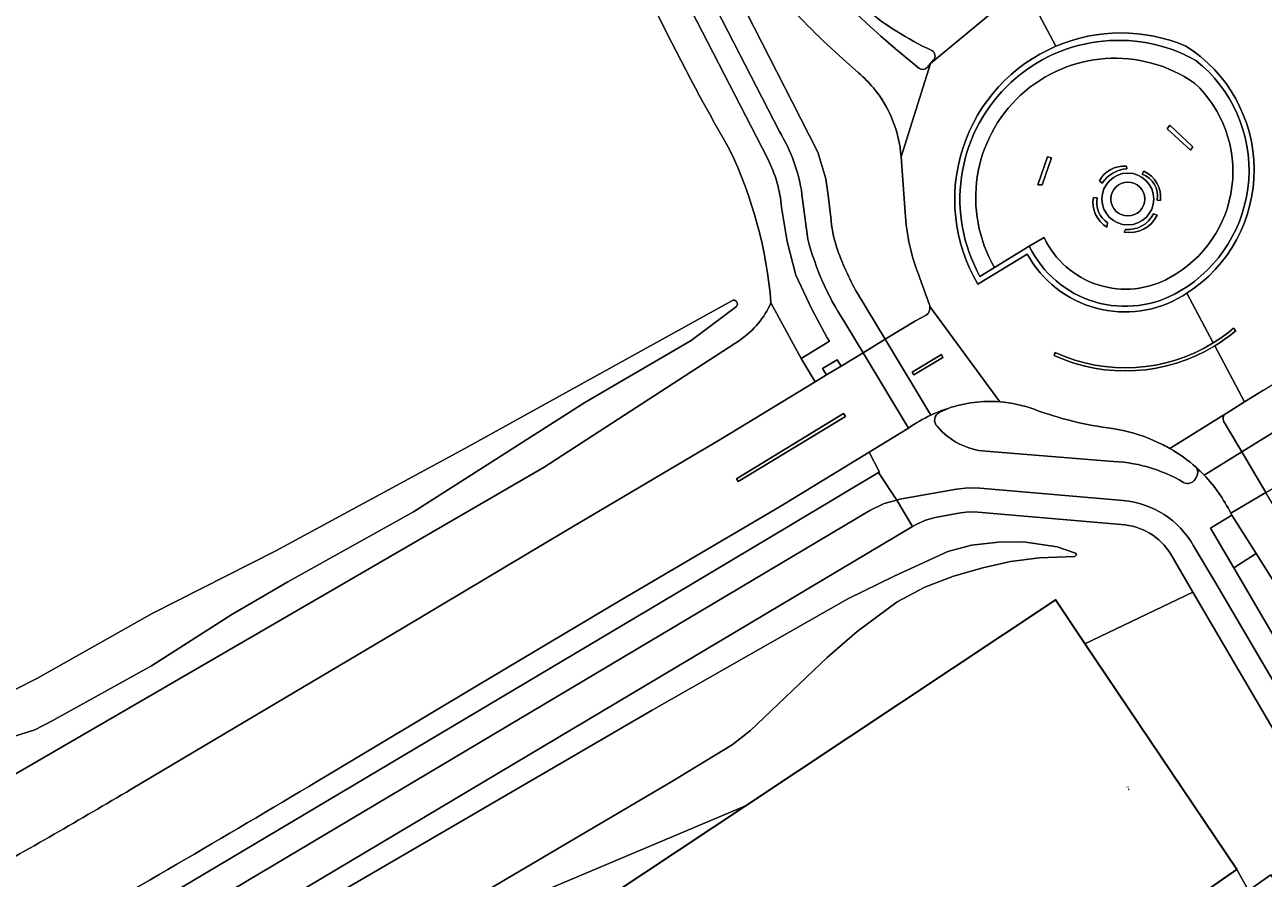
# Model space of a CAD drawing. Header units: metres. Extents: x 197700 to 204338, y 317132 to 325229.
# Tile 28 of 256: x 198617 to 198727, y 319003 to 319079. Entities that reach past the tile are written whole.
import ezdxf
from ezdxf.enums import TextEntityAlignment as Align

# ---------------------------------------------------------------- set-up
doc = ezdxf.new("R2010")
doc.units = ezdxf.units.M
for name, color, linetype, lineweight in [('B-WE-GR-BEPLANTING_CULTUUR_BODEMBEDEKKER-GV', 90, 'Continuous', 18), ('B-WE-GR-BEPLANTING_CULTUUR_BOSPLANTSOEN-GV', 90, 'Continuous', 18), ('B-WE-GR-BEPLANTING_CULTUUR_HEESTERS-GV', 90, 'Continuous', 18), ('B-WE-GR-BOS_LOOF-GV', 40, 'Continuous', 13), ('B-WE-GR-GROENVOORZIENING-GV', 80, 'Continuous', 18), ('B-WE-GW-TALUD_KRUIN-G', 90, 'Continuous', 18), ('B-WE-OG-BEBOUWING-GV', 7, 'Continuous', 35), ('B-WE-OG-BEBOUWING-T18', 10, 'Continuous', 18), ('B-WE-OG-TERREIN_CULTUURSCHEIDING-GV', 7, 'Continuous', 18), ('B-WE-OG-TERREIN_ERF-GV', 7, 'Continuous', 18), ('B-WE-OG-WEG-GV', 7, 'Continuous', 18), ('B-WE-VH-VERHARDING_ASFALT-GV', 252, 'Continuous', 18), ('B-WE-VH-VERHARDING_BEDRIJFSVLOERPLAAT-GV', 252, 'Continuous', 18), ('B-WE-VH-VERHARDING_BETON-GV', 252, 'Continuous', 18), ('B-WE-VH-VERHARDING_BETONSTRAATSTEEN-GV', 252, 'Continuous', 18), ('B-WE-VH-VERHARDING_OPEN-GV', 252, 'Continuous', 18), ('B-WE-VH-VERHARDING_TEGEL-GV', 252, 'Continuous', 18)]:
    doc.layers.add(name, color=color, linetype=linetype, lineweight=lineweight)
doc.styles.add('NLCS-ISO-M200-T18', font='NLCS-ISO.ttf', dxfattribs={"height": 0.36})

msp = doc.modelspace()

# ---------------------------------------------------------------- linework, layer by layer
at = {"layer": 'B-WE-GR-BEPLANTING_CULTUUR_BODEMBEDEKKER-GV'}
msp.add_lwpolyline([(198725.085, 319003.857), (198726.124, 319002), (198728.114, 319003.379), (198736.01, 318991.684), (198740.948, 318994.886), (198721.158, 319028.625), (198711.512, 319023.999)], close=True, dxfattribs=at)
at = {"layer": 'B-WE-GR-BEPLANTING_CULTUUR_BOSPLANTSOEN-GV'}
for points in [[(198679.993, 319054.63), (198656.151, 319041.443), (198639.268, 319032.315), (198628.235, 319026.709), (198618.001, 319020.944), (198615.986, 319019.92), (198614.93, 319019.483), (198613.121, 319018.958), (198611.818, 319018.776), (198573.36, 319016.748), (198533.995, 319017.985)], [(198535.005, 319014.869), (198569.881, 319014.743), (198583.793, 319014.854), (198613.022, 319015.256), (198614.726, 319015.482), (198616.132, 319015.814), (198617.74, 319016.342), (198619.302, 319017.122), (198628.174, 319022.056), (198635.339, 319026.612), (198640.332, 319029.547), (198651.573, 319035.799), (198666.864, 319045.551), (198676.343, 319051.076), (198680.386, 319054.126)]]:
    msp.add_lwpolyline(points, dxfattribs=at)
msp.add_lwpolyline([(198680.386, 319054.126, 0.8932341), (198679.993, 319054.63)], format="xyb", dxfattribs=at)
at = {"layer": 'B-WE-GR-BEPLANTING_CULTUUR_HEESTERS-GV'}
for points in [[(198720.943, 319068.076), (198721.155, 319068.348), (198719.084, 319070.291), (198718.84, 319069.957)], [(198708.523, 319067.38), (198708.164, 319067.483), (198707.298, 319064.984), (198707.702, 319064.985)]]:
    msp.add_lwpolyline(points, close=True, dxfattribs=at)
for points in [[(198715.213, 319066.623, 0.3053775), (198712.802, 319065.317)], [(198717.651, 319063.704, 1), (198713.027, 319063.704)], [(198713.047, 319065.114, -0.239727), (198715.262, 319066.403)], [(198716.62, 319065.932, -0.3631277), (198717.953, 319063.609)], [(198718.26, 319063.566, 0.3167083), (198716.77, 319066.195)], [(198713.827, 319063.704, -1), (198716.851, 319063.704)], [(198712.266, 319063.832, 0.3072612), (198713.476, 319061.186)], [(198713.534, 319061.575, -0.2989266), (198712.596, 319063.82)], [(198713.027, 319063.704, 1), (198717.651, 319063.704)], [(198716.851, 319063.704, -1), (198713.827, 319063.704)], [(198717.632, 319062.375, -0.3082914), (198715.126, 319060.996)], [(198714.999, 319060.75, 0.3399878), (198717.954, 319062.267)]]:
    msp.add_lwpolyline(points, format="xyb", dxfattribs=at)
for points in [[(198715.262, 319066.403), (198715.213, 319066.623)], [(198716.77, 319066.195), (198716.62, 319065.932)], [(198712.802, 319065.317), (198713.047, 319065.114)], [(198712.596, 319063.82), (198712.266, 319063.832)], [(198717.953, 319063.609), (198718.26, 319063.566)], [(198717.954, 319062.267), (198717.632, 319062.375)], [(198713.476, 319061.186), (198713.534, 319061.575)], [(198715.126, 319060.996), (198714.999, 319060.75)]]:
    msp.add_lwpolyline(points, dxfattribs=at)
at = {"layer": 'B-WE-GR-BOS_LOOF-GV'}
for points in [[(198679.771, 319068.136, -0.0320152), (198667.084, 319093.979)], [(198683.477, 319054.438, 0.091931), (198679.771, 319068.136)], [(198679.993, 319054.63, -0.8932341), (198680.386, 319054.126)], [(198680.75, 319051.15, 0.1404543), (198683.477, 319054.438)]]:
    msp.add_lwpolyline(points, format="xyb", dxfattribs=at)
for points in [[(198533.995, 319017.985), (198573.36, 319016.748), (198611.818, 319018.776), (198613.121, 319018.958), (198614.93, 319019.483), (198615.986, 319019.92), (198618.001, 319020.944), (198628.235, 319026.709), (198639.268, 319032.315), (198656.151, 319041.443), (198679.993, 319054.63)], [(198680.386, 319054.126), (198676.343, 319051.076), (198666.864, 319045.551), (198651.573, 319035.799), (198640.332, 319029.547), (198635.339, 319026.612), (198628.174, 319022.056), (198619.302, 319017.122), (198617.74, 319016.342), (198616.132, 319015.814), (198614.726, 319015.482), (198613.022, 319015.256), (198583.793, 319014.854), (198569.881, 319014.743), (198535.005, 319014.869)], [(198597.382, 319001.607), (198663.225, 319039.783), (198680.75, 319051.15)]]:
    msp.add_lwpolyline(points, dxfattribs=at)
at = {"layer": 'B-WE-GR-GROENVOORZIENING-GV'}
for points in [[(198714.746, 319034.647), (198701.941, 319035.762), (198701.173, 319035.779), (198700.409, 319035.694), (198698.137, 319035.29), (198697.268, 319035.053), (198696.456, 319034.664), (198696.125, 319034.467), (198626.153, 318992.845)], [(198626.18, 318990.897), (198672.858, 319018.093), (198690.351, 319028.014), (198694.482, 319030.059), (198699.265, 319032.246), (198701.373, 319032.818), (198703.779, 319033.086), (198706.031, 319033.105), (198709.028, 319032.664), (198710.672, 319032.09), (198710.77, 319031.939), (198710.618, 319031.791), (198707.464, 319031.684), (198704.857, 319031.369), (198702.398, 319030.802), (198699.786, 319030.037), (198697.222, 319029.071), (198694.752, 319027.754), (198691.164, 319025.1), (198688.481, 319022.784), (198681.641, 319016.272), (198680.022, 319014.992), (198674.625, 319011.713), (198638.056, 318990.182)], [(198638.056, 318990.182), (198674.625, 319011.713), (198680.022, 319014.992), (198681.641, 319016.272), (198688.481, 319022.784), (198691.164, 319025.1), (198694.752, 319027.754), (198697.222, 319029.071), (198699.786, 319030.037), (198702.398, 319030.802), (198704.857, 319031.369), (198707.464, 319031.684), (198710.618, 319031.791), (198710.77, 319031.939), (198710.672, 319032.09), (198709.028, 319032.664), (198706.031, 319033.105), (198703.779, 319033.086), (198701.373, 319032.818), (198699.265, 319032.246), (198694.482, 319030.059), (198690.351, 319028.014), (198672.858, 319018.093), (198626.18, 318990.897)], [(198648.773, 318995.438), (198651.596, 318997.052), (198681.19, 319009.549), (198708.87, 319027.92), (198711.512, 319023.999), (198721.158, 319028.625), (198719.177, 319032.002)]]:
    msp.add_lwpolyline(points, dxfattribs=at)
msp.add_lwpolyline([(198719.177, 319032.002, 0.2475905), (198714.746, 319034.647)], format="xyb", dxfattribs=at)
at = {"layer": 'B-WE-GW-TALUD_KRUIN-G'}
msp.add_lwpolyline([(198679.993, 319054.63), (198656.151, 319041.443), (198639.268, 319032.315), (198628.235, 319026.709), (198618.001, 319020.944), (198615.986, 319019.92), (198614.93, 319019.483), (198613.121, 319018.958), (198611.818, 319018.776), (198573.36, 319016.748), (198533.995, 319017.985), (198519.729, 319017.68), (198508.313, 319017.135), (198499.998, 319016.498), (198494.799, 319015.9)], dxfattribs=at)
at = {"layer": 'B-WE-OG-BEBOUWING-GV'}
msp.add_lwpolyline([(198687.01, 318966.674), (198721.771, 318989.7), (198716.345, 318997.809), (198725.085, 319003.857), (198711.512, 319023.999), (198708.87, 319027.92), (198681.19, 319009.549), (198657.251, 318993.66), (198678.712, 318961.178)], close=True, dxfattribs=at)
at = {"layer": 'B-WE-OG-TERREIN_CULTUURSCHEIDING-GV'}
for points in [[(198721.298, 319074.046, 0.8017892), (198703.44, 319057.586)], [(198719.098, 319056.697, 0.5119509), (198721.298, 319074.046)], [(198712.802, 319065.317, -0.3053775), (198715.213, 319066.623)], [(198713.027, 319063.704, -1), (198717.651, 319063.704)], [(198715.262, 319066.403, 0.239727), (198713.047, 319065.114)], [(198717.953, 319063.609, 0.3631277), (198716.62, 319065.932)], [(198716.77, 319066.195, -0.3167083), (198718.26, 319063.566)], [(198716.851, 319063.704, 1), (198713.827, 319063.704)], [(198713.476, 319061.186, -0.3072612), (198712.266, 319063.832)], [(198712.596, 319063.82, 0.2989266), (198713.534, 319061.575)], [(198717.651, 319063.704, -1), (198713.027, 319063.704)], [(198713.827, 319063.704, 1), (198716.851, 319063.704)], [(198715.126, 319060.996, 0.3082914), (198717.632, 319062.375)], [(198717.954, 319062.267, -0.3399878), (198714.999, 319060.75)], [(198707.864, 319060.259, 0.4350523), (198719.098, 319056.697)]]:
    msp.add_lwpolyline(points, format="xyb", dxfattribs=at)
for points in [[(198720.943, 319068.076), (198718.84, 319069.957), (198719.084, 319070.291), (198721.155, 319068.348)], [(198708.523, 319067.38), (198707.702, 319064.985), (198707.298, 319064.984), (198708.164, 319067.483)]]:
    msp.add_lwpolyline(points, close=True, dxfattribs=at)
for points in [[(198715.213, 319066.623), (198715.262, 319066.403)], [(198716.62, 319065.932), (198716.77, 319066.195)], [(198713.047, 319065.114), (198712.802, 319065.317)], [(198712.266, 319063.832), (198712.596, 319063.82)], [(198718.26, 319063.566), (198717.953, 319063.609)], [(198717.632, 319062.375), (198717.954, 319062.267)], [(198713.534, 319061.575), (198713.476, 319061.186)], [(198703.44, 319057.586), (198706.543, 319059.492), (198707.864, 319060.259)], [(198714.999, 319060.75), (198715.126, 319060.996)], [(198738.08, 319014.146), (198726.796, 319032.062), (198724.798, 319030.78), (198744.484, 318997.135)]]:
    msp.add_lwpolyline(points, dxfattribs=at)
at = {"layer": 'B-WE-OG-TERREIN_ERF-GV'}
msp.add_lwpolyline([(198657.251, 318993.66), (198681.19, 319009.549), (198651.596, 318997.052)], dxfattribs=at)
at = {"layer": 'B-WE-OG-WEG-GV'}
for points in [[(198683.171, 319067.339), (198669.133, 319094.597)], [(198679.522, 319087.776), (198677.735, 319090.291), (198676.57, 319089.625), (198685.365, 319072.387), (198687.658, 319067.894), (198688.381, 319065.494), (198688.577, 319064.041), (198688.813, 319062.057)], [(198691.3, 319074.958), (198689.933, 319076.173)], [(198695.464, 319062.507), (198695.088, 319067.477)], [(198683.477, 319054.438), (198686.167, 319049.485), (198688.71, 319051.025), (198688.51, 319051.311), (198687.12, 319053.87), (198685.697, 319056.91), (198684.934, 319059.905), (198684.414, 319062.951)], [(198697.63, 319054.253), (198696.775, 319056.654)], [(198691.167, 319055.318), (198693.66, 319051.184), (198696.381, 319052.828), (198697.33, 319053.327)], [(198626.353, 319011.037), (198638.427, 319018.2), (198650.645, 319025.445), (198665.112, 319034.058), (198678.993, 319042.281), (198687.418, 319047.392), (198686.167, 319049.485), (198683.477, 319054.438)], [(198680.75, 319051.15), (198663.225, 319039.783), (198597.382, 319001.607)], [(198699.302, 319045.024), (198698.506, 319044.642)], [(198693.07, 319039.284), (198693.156, 319039.335), (198692.246, 319041.105), (198684.29, 319036.255), (198670.171, 319027.978), (198657.227, 319020.259), (198643.787, 319012.223)], [(198702.677, 319041.196), (198713.662, 319040.309)], [(198624.235, 318998.337), (198674.755, 319028.341), (198685.227, 319034.605), (198693.07, 319039.284)], [(198721.345, 319038.693), (198721.5, 319038.966)]]:
    msp.add_lwpolyline(points, dxfattribs=at)
for points in [[(198667.084, 319093.979, 0.0320152), (198679.771, 319068.136)], [(198689.933, 319076.173, -0.0566873), (198679.522, 319087.776)], [(198692.619, 319073.636, 0.0435474), (198691.3, 319074.958)], [(198695.088, 319067.477, 0.1590403), (198692.619, 319073.636)], [(198679.771, 319068.136, -0.091931), (198683.477, 319054.438)], [(198684.414, 319062.951, 0.1000243), (198683.171, 319067.339)], [(198696.775, 319056.654, -0.0842512), (198695.464, 319062.507)], [(198688.813, 319062.057, 0.0486928), (198689.325, 319059.428)], [(198689.325, 319059.428, 0.0403113), (198691.167, 319055.318)], [(198683.477, 319054.438, -0.1404543), (198680.75, 319051.15)], [(198697.33, 319053.327, 0.2996057), (198697.665, 319054.127)], [(198697.665, 319054.127, 0.0409341), (198697.63, 319054.253)], [(198703.916, 319045.608, 0.1019858), (198699.302, 319045.024)], [(198706.983, 319044.941, 0.0686014), (198703.916, 319045.608)], [(198713.974, 319043.23, -0.0604229), (198706.983, 319044.941)], [(198698.506, 319044.642, 0.5078208), (198698.312, 319043.42)], [(198698.312, 319043.42, 0.2018408), (198702.677, 319041.196)], [(198717.696, 319042.131, 0.0653057), (198713.974, 319043.23)], [(198718.485, 319041.767, 0.0160767), (198717.696, 319042.131)], [(198719.098, 319041.439, 0.0135388), (198718.485, 319041.767)], [(198721.457, 319039.737, 0.0545461), (198719.098, 319041.439)], [(198713.662, 319040.309, -0.1281175), (198720.318, 319038.417)], [(198721.5, 319038.966, 0.2657154), (198721.457, 319039.737)], [(198720.318, 319038.417, 0.4085022), (198721.345, 319038.693)], [(198643.787, 319012.223, -0.0055541), (198618.557, 318997.499)], [(198612.527, 319003.09, 0.0071322), (198626.353, 319011.037)]]:
    msp.add_lwpolyline(points, format="xyb", dxfattribs=at)
at = {"layer": 'B-WE-VH-VERHARDING_ASFALT-GV'}
for points in [[(198679.522, 319087.776, 0.0566873), (198689.933, 319076.173)], [(198695.28, 319076.552, -0.0493173), (198685.465, 319086.365)], [(198692.042, 319080.594, 0.0328869), (198694.685, 319078.675)], [(198694.685, 319078.675, 0.034306), (198697.827, 319076.973)], [(198708.916, 319077.337, -0.2031729), (198720.517, 319077.358)], [(198697.827, 319076.973, -0.4668055), (198698.002, 319076.116)], [(198701.95, 319056.114, -0.4529908), (198708.916, 319077.337)], [(198720.517, 319077.358, -0.5493689), (198720.607, 319055.3)], [(198691.3, 319074.958, -0.0435474), (198692.619, 319073.636)], [(198697.448, 319075.462, -0.3812867), (198696.671, 319075.382)], [(198692.619, 319073.636, -0.1590403), (198695.088, 319067.477)], [(198695.464, 319062.507, 0.0842512), (198696.775, 319056.654)], [(198720.248, 319055.078, -0.4284135), (198706.367, 319058.794)], [(198720.607, 319055.3, -0.0077682), (198720.248, 319055.078)], [(198697.665, 319054.127, -0.2996057), (198697.33, 319053.327)], [(198697.63, 319054.253, -0.0409341), (198697.665, 319054.127)], [(198722.963, 319050.858, 0.0375892), (198724.786, 319052.179)], [(198724.977, 319051.955, -0.0377737), (198723.098, 319050.604)], [(198723.098, 319050.604, -0.2489016), (198708.752, 319049.743)], [(198708.862, 319050.001, 0.250675), (198722.963, 319050.858)], [(198697.748, 319044.414, -0.0322567), (198699.302, 319045.024)], [(198699.302, 319045.024, -0.1019858), (198703.916, 319045.608)], [(198703.916, 319045.608, -0.0686014), (198706.983, 319044.941)], [(198706.983, 319044.941, 0.0604229), (198713.974, 319043.23)], [(198695.767, 319043.266, -0.043667), (198697.748, 319044.414)], [(198723.909, 319043.825, -0.3939106), (198724.065, 319044.539)], [(198724.065, 319044.539, -0.0271539), (198724.108, 319044.566)], [(198713.974, 319043.23, -0.0653057), (198717.696, 319042.131)], [(198717.696, 319042.131, -0.0160767), (198718.485, 319041.767)], [(198718.485, 319041.767, -0.0135388), (198719.098, 319041.439)], [(198719.098, 319041.439, -0.0545461), (198721.457, 319039.737)], [(198721.457, 319039.737, -0.0181529), (198722.153, 319039.062)], [(198722.153, 319039.062, -0.0776095), (198724.523, 319035.67)], [(198618.557, 318997.499, 0.0055541), (198643.787, 319012.223)], [(198626.353, 319011.037, -0.0071322), (198612.527, 319003.09)]]:
    msp.add_lwpolyline(points, format="xyb", dxfattribs=at)
for points in [[(198706.193, 319082.47), (198708.916, 319077.337)], [(198708.916, 319077.337), (198706.193, 319082.47)], [(198705.129, 319081.955), (198697.725, 319075.789), (198695.088, 319067.477)], [(198698.002, 319076.116), (198697.725, 319075.789), (198705.129, 319081.955)], [(198689.933, 319076.173), (198691.3, 319074.958)], [(198695.088, 319067.477), (198697.725, 319075.789), (198697.448, 319075.462)], [(198696.671, 319075.382), (198695.28, 319076.552)], [(198695.088, 319067.477), (198695.464, 319062.507)], [(198706.367, 319058.794), (198701.95, 319056.114)], [(198696.775, 319056.654), (198697.63, 319054.253)], [(198720.607, 319055.3), (198722.963, 319050.858)], [(198722.963, 319050.858), (198720.607, 319055.3)], [(198703.916, 319045.608), (198697.665, 319054.127)], [(198697.665, 319054.127), (198703.916, 319045.608)], [(198697.33, 319053.327), (198696.381, 319052.828), (198693.66, 319051.184), (198697.748, 319044.414)], [(198724.786, 319052.179), (198724.977, 319051.955)], [(198697.748, 319044.414), (198693.66, 319051.184), (198691.702, 319049.99), (198695.767, 319043.266)], [(198723.098, 319050.604), (198725.756, 319045.594), (198727.46, 319046.658), (198732.319, 319049.691)], [(198724.108, 319044.566), (198725.756, 319045.594), (198723.098, 319050.604)], [(198643.787, 319012.223), (198657.227, 319020.259), (198670.171, 319027.978), (198684.29, 319036.255), (198692.246, 319041.105), (198695.615, 319043.158), (198695.767, 319043.266), (198691.702, 319049.99), (198689.738, 319048.799), (198688.435, 319048.009), (198687.418, 319047.392), (198678.993, 319042.281), (198665.112, 319034.058), (198650.645, 319025.445), (198638.427, 319018.2), (198626.353, 319011.037)], [(198708.752, 319049.743), (198708.862, 319050.001)], [(198719.098, 319041.439), (198724.065, 319044.539)], [(198724.065, 319044.539), (198719.098, 319041.439)], [(198722.153, 319039.062), (198725.523, 319041.128), (198724.339, 319043.137), (198724.025, 319043.637), (198723.909, 319043.825)], [(198725.523, 319041.128), (198722.153, 319039.062)], [(198724.523, 319035.67), (198724.53, 319035.659), (198727.661, 319037.513), (198725.523, 319041.128)], [(198741.778, 319014.933), (198729.765, 319033.953), (198727.661, 319037.513), (198724.53, 319035.659), (198724.637, 319035.489), (198726.796, 319032.062), (198738.08, 319014.146)]]:
    msp.add_lwpolyline(points, dxfattribs=at)
for points in [[(198698.69, 319049.821), (198698.815, 319049.551), (198696.231, 319048.001), (198696.082, 319048.247)], [(198689.963, 319044.556), (198690.137, 319044.292), (198680.552, 319038.487), (198680.391, 319038.722)]]:
    msp.add_lwpolyline(points, close=True, dxfattribs=at)
at = {"layer": 'B-WE-VH-VERHARDING_BEDRIJFSVLOERPLAAT-GV'}
for points in [[(198702.139, 319056.804, -0.7556485), (198721.425, 319076.069)], [(198720.517, 319077.358, 0.2031729), (198708.916, 319077.337)], [(198708.916, 319077.337, 0.4529908), (198701.95, 319056.114)], [(198720.607, 319055.3, 0.5493689), (198720.517, 319077.358)], [(198721.425, 319076.069, -0.5263355), (198720.009, 319055.497)], [(198720.009, 319055.497, -0.4412149), (198706.543, 319059.492)], [(198706.367, 319058.794, 0.4284135), (198720.248, 319055.078)], [(198720.248, 319055.078, 0.0077682), (198720.607, 319055.3)], [(198724.786, 319052.179, -0.0375892), (198722.963, 319050.858)], [(198723.098, 319050.604, 0.0377737), (198724.977, 319051.955)], [(198708.752, 319049.743, 0.2489016), (198723.098, 319050.604)], [(198722.963, 319050.858, -0.250675), (198708.862, 319050.001)]]:
    msp.add_lwpolyline(points, format="xyb", dxfattribs=at)
for points in [[(198706.543, 319059.492), (198703.44, 319057.586), (198702.139, 319056.804)], [(198701.95, 319056.114), (198706.367, 319058.794)], [(198724.977, 319051.955), (198724.786, 319052.179)], [(198708.862, 319050.001), (198708.752, 319049.743)]]:
    msp.add_lwpolyline(points, dxfattribs=at)
msp.add_lwpolyline([(198689.738, 319048.799), (198689.381, 319049.352), (198688.091, 319048.582), (198688.435, 319048.009)], close=True, dxfattribs=at)
at = {"layer": 'B-WE-VH-VERHARDING_BETON-GV'}
for points in [[(198721.425, 319076.069, 0.7556485), (198702.139, 319056.804)], [(198703.44, 319057.586, -0.8017892), (198721.298, 319074.046)], [(198720.009, 319055.497, 0.5263355), (198721.425, 319076.069)], [(198721.298, 319074.046, -0.5119509), (198719.098, 319056.697)], [(198719.098, 319056.697, -0.4350523), (198707.864, 319060.259)], [(198706.543, 319059.492, 0.4412149), (198720.009, 319055.497)]]:
    msp.add_lwpolyline(points, format="xyb", dxfattribs=at)
for points in [[(198707.864, 319060.259), (198706.543, 319059.492)], [(198702.139, 319056.804), (198703.44, 319057.586)]]:
    msp.add_lwpolyline(points, dxfattribs=at)
for points in [[(198698.69, 319049.821), (198696.082, 319048.247), (198696.231, 319048.001), (198698.815, 319049.551)], [(198689.963, 319044.556), (198680.391, 319038.722), (198680.552, 319038.487), (198690.137, 319044.292)]]:
    msp.add_lwpolyline(points, close=True, dxfattribs=at)
at = {"layer": 'B-WE-VH-VERHARDING_BETONSTRAATSTEEN-GV'}
for points in [[(198685.465, 319086.365, 0.0493173), (198695.28, 319076.552)], [(198694.685, 319078.675, -0.0328869), (198692.042, 319080.594)], [(198697.827, 319076.973, -0.034306), (198694.685, 319078.675)], [(198698.002, 319076.116, 0.4668055), (198697.827, 319076.973)], [(198696.671, 319075.382, 0.3812867), (198697.448, 319075.462)], [(198724.065, 319044.539, 0.3939106), (198723.909, 319043.825)], [(198724.108, 319044.566, 0.0271539), (198724.065, 319044.539)]]:
    msp.add_lwpolyline(points, format="xyb", dxfattribs=at)
for points in [[(198695.28, 319076.552), (198696.671, 319075.382)], [(198697.448, 319075.462), (198697.725, 319075.789), (198698.002, 319076.116)], [(198727.46, 319046.658), (198725.756, 319045.594), (198724.108, 319044.566)], [(198723.909, 319043.825), (198724.025, 319043.637), (198724.339, 319043.137), (198725.523, 319041.128), (198729.81, 319043.785)]]:
    msp.add_lwpolyline(points, dxfattribs=at)
at = {"layer": 'B-WE-VH-VERHARDING_OPEN-GV'}
for points in [[(198699.302, 319045.024, 0.0322567), (198697.748, 319044.414)], [(198697.748, 319044.414, 0.043667), (198695.767, 319043.266)], [(198698.312, 319043.42, -0.5078208), (198698.506, 319044.642)], [(198702.677, 319041.196, -0.2018408), (198698.312, 319043.42)], [(198720.318, 319038.417, 0.1281175), (198713.662, 319040.309)], [(198722.153, 319039.062, 0.0181529), (198721.457, 319039.737)], [(198721.457, 319039.737, -0.2657154), (198721.5, 319038.966)], [(198721.345, 319038.693, -0.4085022), (198720.318, 319038.417)], [(198724.523, 319035.67, 0.0776095), (198722.153, 319039.062)], [(198714.933, 319036.789, -0.2476495), (198721.208, 319032.747)]]:
    msp.add_lwpolyline(points, format="xyb", dxfattribs=at)
for points in [[(198698.506, 319044.642), (198699.302, 319045.024)], [(198695.767, 319043.266), (198695.615, 319043.158), (198692.246, 319041.105), (198693.156, 319039.335), (198693.07, 319039.284), (198694.709, 319036.838), (198694.983, 319036.913), (198700.033, 319037.811), (198701.077, 319037.926), (198702.128, 319037.904), (198714.933, 319036.789)], [(198713.662, 319040.309), (198702.677, 319041.196)], [(198721.5, 319038.966), (198721.345, 319038.693)], [(198724.798, 319030.78), (198722.725, 319034.322), (198724.637, 319035.489), (198724.53, 319035.659), (198724.523, 319035.67)], [(198721.208, 319032.747), (198723.121, 319029.566), (198742.354, 318996.779), (198747.449, 318987.865), (198748.822, 318985.314), (198750.106, 318982.719), (198756.265, 318969.914), (198757.342, 318967.449), (198759.089, 318968.263), (198755.638, 318975.747), (198753.038, 318981.303), (198751.157, 318985.215), (198749.103, 318989.039), (198747.655, 318991.636), (198744.484, 318997.135), (198724.798, 319030.78)]]:
    msp.add_lwpolyline(points, dxfattribs=at)
msp.add_lwpolyline([(198721.771, 318989.7), (198687.01, 318966.674), (198712.109, 318929.152), (198718.598, 318931.782), (198762.017, 318949.382), (198762.217, 318949.459), (198761.965, 318949.838), (198759.726, 318955.368), (198759.676, 318955.48), (198739.194, 318986.4), (198744.017, 318989.54), (198740.948, 318994.886), (198736.01, 318991.684), (198728.114, 319003.379), (198726.124, 319002), (198725.085, 319003.857), (198716.345, 318997.809)], close=True, dxfattribs=at)
at = {"layer": 'B-WE-VH-VERHARDING_TEGEL-GV'}
for points in [[(198688.813, 319062.057), (198688.577, 319064.041), (198688.381, 319065.494), (198687.658, 319067.894), (198685.365, 319072.387), (198676.57, 319089.625), (198674.748, 319093.173), (198672.757, 319097.076)], [(198670.941, 319095.568), (198684.228, 319069.745)], [(198684.228, 319069.745), (198670.941, 319095.568)], [(198669.133, 319094.597), (198683.171, 319067.339)], [(198686.248, 319064.108), (198686.771, 319060.118)], [(198686.771, 319060.118), (198686.248, 319064.108)], [(198684.414, 319062.951), (198684.934, 319059.905), (198685.697, 319056.91), (198687.12, 319053.87), (198688.51, 319051.311), (198688.71, 319051.025), (198686.167, 319049.485), (198687.418, 319047.392), (198688.435, 319048.009), (198688.091, 319048.582), (198689.381, 319049.352), (198689.738, 319048.799), (198691.702, 319049.99), (198689.971, 319052.831)], [(198689.971, 319052.831), (198691.702, 319049.99), (198693.66, 319051.184), (198691.167, 319055.318)], [(198625.015, 318995.892), (198692.294, 319035.912), (198693.593, 319036.534), (198694.709, 319036.838), (198693.07, 319039.284), (198685.227, 319034.605), (198674.755, 319028.341), (198624.235, 318998.337)], [(198714.933, 319036.789), (198702.128, 319037.904), (198701.077, 319037.926), (198700.033, 319037.811), (198694.983, 319036.913), (198694.709, 319036.838)], [(198626.153, 318992.845), (198696.125, 319034.467), (198694.709, 319036.838), (198693.593, 319036.534), (198692.294, 319035.912), (198625.015, 318995.892)], [(198694.709, 319036.838), (198696.125, 319034.467), (198696.456, 319034.664), (198697.268, 319035.053), (198698.137, 319035.29), (198700.409, 319035.694), (198701.173, 319035.779), (198701.941, 319035.762), (198714.746, 319034.647)], [(198719.177, 319032.002), (198721.158, 319028.625), (198740.948, 318994.886), (198744.017, 318989.54), (198744.134, 318989.337), (198747.001, 318984.251), (198750.876, 318977.411), (198752.407, 318974.622), (198753.818, 318971.77), (198755.974, 318967.132), (198756.362, 318966.158), (198761.184, 318956.026), (198762.171, 318956.43), (198760.792, 318959.66), (198759.085, 318963.562), (198757.342, 318967.449), (198756.265, 318969.914), (198750.106, 318982.719), (198748.822, 318985.314), (198747.449, 318987.865), (198742.354, 318996.779), (198723.121, 319029.566), (198721.208, 319032.747)]]:
    msp.add_lwpolyline(points, dxfattribs=at)
for points in [[(198684.228, 319069.745, -0.1021919), (198686.248, 319064.108)], [(198686.248, 319064.108, 0.1021919), (198684.228, 319069.745)], [(198683.171, 319067.339, -0.1000243), (198684.414, 319062.951)], [(198689.325, 319059.428, -0.0486928), (198688.813, 319062.057)], [(198686.771, 319060.118, 0.0794069), (198689.971, 319052.831)], [(198689.971, 319052.831, -0.0794069), (198686.771, 319060.118)], [(198691.167, 319055.318, -0.0403113), (198689.325, 319059.428)], [(198721.208, 319032.747, 0.2476495), (198714.933, 319036.789)], [(198714.746, 319034.647, -0.2475905), (198719.177, 319032.002)]]:
    msp.add_lwpolyline(points, format="xyb", dxfattribs=at)
for points in [[(198731.941, 319040.013), (198729.81, 319043.785), (198725.523, 319041.128), (198727.661, 319037.513)], [(198724.637, 319035.489), (198722.725, 319034.322), (198724.798, 319030.78), (198726.796, 319032.062)]]:
    msp.add_lwpolyline(points, close=True, dxfattribs=at)

# ---------------------------------------------------------------- texts
at = {"layer": 'B-WE-OG-BEBOUWING-T18', "style": 'NLCS-ISO-M200-T18'}
msp.add_text('2', height=0.36, rotation=33.9, dxfattribs=at).set_placement((198715.364, 319011.125), align=Align.MIDDLE)

doc.saveas('drawing.dxf')
